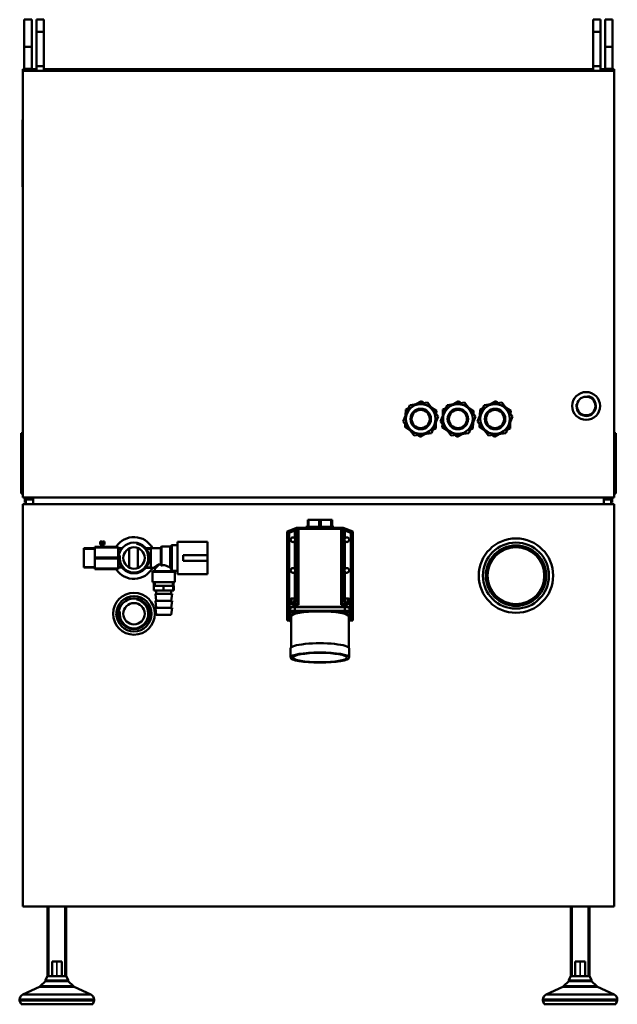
# Model space of a CAD drawing. Header units: millimetres. Extents: x 784 to 5006, y 464 to 3817.
# Tile 2 of 4: x 784 to 1427, y 1676 to 2735. Entities that reach past the tile are written whole.
import ezdxf

# ---------------------------------------------------------------- set-up
doc = ezdxf.new("R2010")
doc.units = ezdxf.units.MM
doc.header["$LTSCALE"] = 10
for name, color, linetype, lineweight in [('Threads(ISO)', 7, 'Continuous', 25), ('Visible Edges(ISO)', 7, 'Continuous', 50), ('Visible Tangent Edges(ISO)', 7, 'Continuous', 50)]:
    doc.layers.add(name, color=color, linetype=linetype, lineweight=lineweight)

msp = doc.modelspace()

# ---------------------------------------------------------------- linework, layer by layer
at = {"layer": 'Threads(ISO)'}
for p, q in [((865.2, 2165.2), (853.2, 2165.2)), ((893.6, 2165.2), (890.2, 2165.2)), ((902.2, 2165.2), (900.4, 2165.2)), ((913.9, 2165.3), (911.2, 2165.3)), ((925.2, 2165.3), (920.8, 2165.3)), ((853.2, 2146.7), (865.2, 2146.7)), ((890.2, 2146.7), (893.6, 2146.7)), ((900.4, 2146.7), (902.2, 2146.7)), ((911.2, 2146.6), (913.9, 2146.6)), ((920.8, 2146.6), (925.2, 2146.6)), ((929.9, 2130), (929.9, 2126)), ((948.6, 2126), (948.6, 2130)), ((815.7, 1781), (815.7, 1706.1)), ((832.7, 1706.1), (832.7, 1781)), ((1378.7, 1781), (1378.7, 1706.1)), ((1395.7, 1706.1), (1395.7, 1781)), ((824.1, 1722.1), (824.1, 1706.1)), ((824.3, 1706.1), (824.3, 1722.1)), ((1387.1, 1722.1), (1387.1, 1706.1)), ((1387.3, 1706.1), (1387.3, 1722.1))]:
    msp.add_line(p, q, dxfattribs=at)
for centre, radius in [((1393.7, 2319.5), 11.2), ((907.2, 2156), 15), ((907.2, 2096), 15)]:
    msp.add_arc(centre, radius, 170, 80, dxfattribs=at)
at = {"layer": 'Visible Edges(ISO)'}
for p, q in [((789.2, 2705.8), (789.2, 2735)), ((797.2, 2735), (789.2, 2735)), ((797.2, 2705.8), (797.2, 2735)), ((802.2, 2735), (802.2, 2722)), ((802.2, 2735), (810.2, 2735)), ((810.2, 2722), (810.2, 2735)), ((1401.2, 2735), (1401.2, 2722)), ((1401.2, 2735), (1409.2, 2735)), ((1409.2, 2722), (1409.2, 2735)), ((1414.2, 2705.8), (1414.2, 2735)), ((1422.2, 2735), (1414.2, 2735)), ((1422.2, 2705.8), (1422.2, 2735)), ((802.2, 2685), (802.2, 2722)), ((810.2, 2722), (810.2, 2685)), ((1401.2, 2685), (1401.2, 2722)), ((1409.2, 2722), (1409.2, 2685)), ((789.2, 2705.8), (789.2, 2682)), ((797.2, 2705.8), (797.2, 2682)), ((1414.2, 2705.8), (1414.2, 2682)), ((1422.2, 2705.8), (1422.2, 2682)), ((802.2, 2681.8), (787.7, 2681.8)), ((787.7, 2680), (787.7, 2681.8)), ((1423.7, 2680), (787.7, 2680)), ((787.7, 2680), (787.7, 2221)), ((789.2, 2682), (789.2, 2681.8)), ((797.2, 2682), (797.2, 2681.8)), ((802.2, 2685), (802.2, 2680)), ((810.2, 2685), (802.2, 2685)), ((810.2, 2680), (810.2, 2685)), ((1401.2, 2681.8), (810.2, 2681.8)), ((839.2, 2680), (839.2, 2680.3)), ((839.2, 2680.3), (1372.2, 2680.3)), ((1372.2, 2680.3), (1372.2, 2680)), ((1401.2, 2685), (1401.2, 2680)), ((1409.2, 2685), (1401.2, 2685)), ((1409.2, 2680), (1409.2, 2685)), ((1423.7, 2681.8), (1409.2, 2681.8)), ((1414.2, 2682), (1414.2, 2681.8)), ((1422.2, 2682), (1422.2, 2681.8)), ((1423.7, 2681.8), (1423.7, 2680)), ((1423.7, 2221), (1423.7, 2680)), ((787.5, 2627.3), (787.4, 2627.3)), ((787.4, 2615.8), (787.4, 2627.3)), ((787.5, 2615.8), (787.5, 2628.8)), ((787.6, 2628.8), (787.5, 2628.8)), ((787.7, 2631.8), (787.6, 2631.8)), ((787.6, 2624.8), (787.6, 2631.8)), ((1423.7, 2631.8), (1423.8, 2631.8)), ((1423.8, 2631.8), (1423.8, 2624.8)), ((1423.8, 2628.8), (1423.9, 2628.8)), ((1423.9, 2628.8), (1423.9, 2615.8)), ((1423.9, 2627.3), (1424, 2627.3)), ((1424, 2627.3), (1424, 2615.8)), ((787.4, 2615.8), (787.4, 2579.3)), ((787.5, 2615.8), (787.5, 2566.8)), ((787.6, 2624.8), (787.6, 2557.8)), ((1423.8, 2557.8), (1423.8, 2624.8)), ((1423.9, 2566.8), (1423.9, 2615.8)), ((1424, 2579.3), (1424, 2615.8)), ((787.5, 2579.3), (787.4, 2579.3)), ((787.4, 2579.3), (787.4, 2578.3)), ((787.5, 2578.3), (787.4, 2578.3)), ((787.4, 2578.3), (787.4, 2566.8)), ((1423.9, 2579.3), (1424, 2579.3)), ((1423.9, 2578.3), (1424, 2578.3)), ((1424, 2578.3), (1424, 2579.3)), ((1424, 2566.8), (1424, 2578.3)), ((787.4, 2555.3), (787.4, 2566.8)), ((787.5, 2553.8), (787.5, 2566.8)), ((1423.9, 2566.8), (1423.9, 2553.8)), ((1424, 2566.8), (1424, 2555.3)), ((787.5, 2555.3), (787.4, 2555.3)), ((787.6, 2553.8), (787.5, 2553.8)), ((787.6, 2550.8), (787.6, 2557.8)), ((1423.8, 2557.8), (1423.8, 2550.8)), ((1423.8, 2553.8), (1423.9, 2553.8)), ((1423.9, 2555.3), (1424, 2555.3)), ((787.7, 2550.8), (787.6, 2550.8)), ((1423.7, 2550.8), (1423.8, 2550.8)), ((1196.9, 2302.9), (1204, 2320.5)), ((1204, 2320.5), (1222.9, 2323.1)), ((1210.6, 2321.4), (1216.5, 2324.5)), ((1216.5, 2324.5), (1219.4, 2322.6)), ((1222.9, 2323.1), (1234.6, 2308.1)), ((1236.9, 2302.9), (1244, 2320.5)), ((1244, 2320.5), (1262.9, 2323.1)), ((1250.6, 2321.4), (1256.5, 2324.5)), ((1256.5, 2324.5), (1259.4, 2322.6)), ((1262.9, 2323.1), (1274.6, 2308.1)), ((1276.9, 2302.9), (1284, 2320.5)), ((1284, 2320.5), (1302.9, 2323.1)), ((1290.6, 2321.4), (1296.5, 2324.5)), ((1296.5, 2324.5), (1299.4, 2322.6)), ((1302.9, 2323.1), (1314.6, 2308.1)), ((1199.4, 2309), (1199.6, 2315.6)), ((1199.6, 2315.6), (1202.7, 2317.3)), ((1227, 2317.9), (1232.6, 2314.4)), ((1232.6, 2314.4), (1232.4, 2310.8)), ((1239.4, 2309), (1239.6, 2315.6)), ((1239.6, 2315.6), (1242.7, 2317.3)), ((1267, 2317.9), (1272.6, 2314.4)), ((1272.6, 2314.4), (1272.4, 2310.8)), ((1279.4, 2309), (1279.6, 2315.6)), ((1279.6, 2315.6), (1282.7, 2317.3)), ((1307, 2317.9), (1312.6, 2314.4)), ((1312.6, 2314.4), (1312.4, 2310.8)), ((1208.5, 2287.8), (1196.9, 2302.9)), ((1198.9, 2296.6), (1199, 2300.1)), ((1234.6, 2308.1), (1227.4, 2290.4)), ((1232.1, 2301.9), (1231.9, 2295.3)), ((1248.5, 2287.8), (1236.9, 2302.9)), ((1238.9, 2296.6), (1239, 2300.1)), ((1274.6, 2308.1), (1267.4, 2290.4)), ((1272.1, 2301.9), (1271.9, 2295.3)), ((1288.5, 2287.8), (1276.9, 2302.9)), ((1278.9, 2296.6), (1279, 2300.1)), ((1314.6, 2308.1), (1307.4, 2290.4)), ((1312.1, 2301.9), (1311.9, 2295.3)), ((785.7, 2282.3), (785.7, 2290.3)), ((785.7, 2290.3), (787.7, 2290.3)), ((1204.5, 2293), (1198.9, 2296.6)), ((1227.4, 2290.4), (1208.5, 2287.8)), ((1215, 2286.4), (1212, 2288.3)), ((1220.9, 2289.5), (1215, 2286.4)), ((1231.9, 2295.3), (1228.7, 2293.7)), ((1244.5, 2293), (1238.9, 2296.6)), ((1267.4, 2290.4), (1248.5, 2287.8)), ((1255, 2286.4), (1252, 2288.3)), ((1260.9, 2289.5), (1255, 2286.4)), ((1271.9, 2295.3), (1268.7, 2293.7)), ((1284.5, 2293), (1278.9, 2296.6)), ((1307.4, 2290.4), (1288.5, 2287.8)), ((1295, 2286.4), (1292, 2288.3)), ((1300.9, 2289.5), (1295, 2286.4)), ((1311.9, 2295.3), (1308.7, 2293.7)), ((1423.7, 2290.3), (1425.7, 2290.3)), ((1425.7, 2290.3), (1425.7, 2282.3)), ((785.7, 2282.3), (785.7, 2233.3)), ((1425.7, 2233.3), (1425.7, 2282.3)), ((785.7, 2225.3), (785.7, 2233.3)), ((785.7, 2225.3), (787.7, 2225.3)), ((1423.7, 2225.3), (1425.7, 2225.3)), ((1425.7, 2233.3), (1425.7, 2225.3)), ((787.7, 2221), (1423.7, 2221)), ((1423.7, 2214), (787.7, 2214)), ((787.7, 2214), (787.7, 1781)), ((789.7, 2215.8), (789.7, 2221)), ((790.7, 2215.8), (789.7, 2215.8)), ((790.7, 2221), (790.7, 2219)), ((798.7, 2219), (790.7, 2219)), ((790.7, 2219), (790.7, 2214)), ((798.7, 2214), (798.7, 2221)), ((1412.7, 2221), (1412.7, 2214)), ((1420.7, 2219), (1412.7, 2219)), ((1420.7, 2221), (1420.7, 2219)), ((1420.7, 2219), (1420.7, 2214)), ((1421.7, 2215.8), (1420.7, 2215.8)), ((1421.7, 2221), (1421.7, 2215.8)), ((1423.7, 1781), (1423.7, 2214)), ((1094.2, 2189.6), (1094.2, 2197.1)), ((1094.2, 2197.1), (1094.3, 2197.1)), ((1095.1, 2197.1), (1094.3, 2197.1)), ((1094.3, 2197.1), (1094.3, 2189.6)), ((1095.1, 2189.6), (1095.1, 2197.1)), ((1095.1, 2197.1), (1106.4, 2197.1)), ((1108.1, 2197.1), (1106.4, 2197.1)), ((1106.4, 2197.1), (1106.4, 2189.6)), ((1108.1, 2189.6), (1108.1, 2197.1)), ((1108.1, 2197.1), (1119.4, 2197.1)), ((1120.3, 2197.1), (1119.4, 2197.1)), ((1119.4, 2197.1), (1119.4, 2189.6)), ((1120.3, 2189.6), (1120.3, 2197.1)), ((1079.5, 2187.5), (1072, 2184.6)), ((1074, 2183.2), (1072, 2184.6)), ((1072, 2184.6), (1072, 2088.6)), ((1081.9, 2188.5), (1079.5, 2187.5)), ((1082.2, 2186.6), (1082.2, 2112.3)), ((1130.2, 2188.6), (1084.2, 2188.6)), ((1092.2, 2189.6), (1122.2, 2189.6)), ((1092.2, 2188.6), (1092.2, 2189.6)), ((1122.2, 2188.6), (1122.2, 2189.6)), ((1131.4, 2188.6), (1132.2, 2188.6)), ((1142.5, 2184.6), (1132.2, 2188.6)), ((1132.2, 2112.3), (1132.2, 2186.6)), ((1140.5, 2183.2), (1142.5, 2184.6)), ((1142.5, 2088.6), (1142.5, 2184.6)), ((870.9, 2173.6), (870.9, 2170.5)), ((870.9, 2173.6), (871.3, 2173.6)), ((871.3, 2173.6), (872.6, 2173.6)), ((871.3, 2170.5), (871.3, 2173.6)), ((872.6, 2173.6), (872.9, 2173.6)), ((872.6, 2172.9), (872.6, 2173.6)), ((873.6, 2172.9), (872.6, 2172.9)), ((872.9, 2173.6), (872.9, 2172.9)), ((873.6, 2173.6), (873.6, 2172.9)), ((873.6, 2173.6), (874.8, 2173.6)), ((874.8, 2173.6), (874.8, 2170.5)), ((874.8, 2173.6), (875.3, 2173.6)), ((875.3, 2173.6), (875.6, 2173.6)), ((875.3, 2170.5), (875.3, 2173.6)), ((875.6, 2173.6), (875.6, 2170.5)), ((954.2, 2138.5), (954.2, 2173.5)), ((954.2, 2173.5), (986.2, 2173.5)), ((986.2, 2173.5), (986.2, 2159)), ((853.2, 2145.6), (853.2, 2166.4)), ((853.2, 2166.4), (865.2, 2166.4)), ((865.2, 2167.3), (865.2, 2168)), ((890.2, 2168), (865.2, 2168)), ((865.2, 2167.3), (890.2, 2167.3)), ((865.2, 2156.6), (865.2, 2167.3)), ((870.8, 2169), (875.6, 2169)), ((870.8, 2169), (870.8, 2168)), ((870.9, 2170.5), (871.3, 2170.5)), ((874.8, 2170.5), (871.3, 2170.5)), ((872, 2170.5), (872, 2169)), ((874.5, 2170.5), (874.5, 2169)), ((874.8, 2170.5), (875.3, 2170.5)), ((875.6, 2170.5), (875.3, 2170.5)), ((875.6, 2169), (875.6, 2168)), ((890.2, 2167.3), (890.2, 2168)), ((890.2, 2167.3), (890.2, 2156.6)), ((890.2, 2166.4), (894.4, 2166.4)), ((902.2, 2145.6), (902.2, 2166.3)), ((911.2, 2166.5), (911.2, 2145.5)), ((911.9, 2166.5), (911.2, 2166.5)), ((936.2, 2166.5), (920, 2166.5)), ((925.2, 2166.5), (925.2, 2145.5)), ((936.2, 2148.4), (936.2, 2167.7)), ((946, 2168.2), (936.7, 2168.2)), ((946.4, 2168.4), (947.6, 2169.6)), ((954.2, 2169.7), (947.9, 2169.7)), ((865.2, 2155.3), (865.2, 2156.6)), ((890.2, 2156.6), (865.2, 2156.6)), ((865.2, 2155.3), (890.2, 2155.3)), ((865.2, 2144.6), (865.2, 2155.3)), ((890.2, 2155.3), (890.2, 2156.6)), ((890.2, 2155.3), (890.2, 2144.6)), ((960.2, 2159), (960.2, 2153)), ((960.2, 2159), (986.2, 2159)), ((986.2, 2153), (960.2, 2153)), ((986.2, 2159), (986.2, 2153)), ((986.2, 2153), (986.2, 2138.5)), ((853.2, 2145.6), (865.2, 2145.6)), ((865.2, 2144), (865.2, 2144.6)), ((890.2, 2144.6), (865.2, 2144.6)), ((865.2, 2144), (890.2, 2144)), ((890.2, 2145.6), (894.4, 2145.6)), ((890.2, 2144), (890.2, 2144.6)), ((911.9, 2145.5), (911.2, 2145.5)), ((928.7, 2145.5), (920, 2145.5)), ((927.2, 2130), (927.2, 2141)), ((928.2, 2142), (950.2, 2142)), ((929.7, 2142), (929.7, 2144.5)), ((934.5, 2149), (936.2, 2149)), ((948.7, 2142), (948.7, 2142.2)), ((954.2, 2142.2), (948.7, 2142.2)), ((951.2, 2130), (951.2, 2141)), ((927.2, 2130), (951.2, 2130)), ((928.7, 2130), (928.7, 2126)), ((949.7, 2130), (949.7, 2126)), ((954.2, 2138.5), (986.2, 2138.5)), ((928.5, 2126), (933.7, 2126)), ((928.5, 2126), (928.5, 2121)), ((938.8, 2121), (928.5, 2121)), ((931.2, 2121), (931.2, 2117.5)), ((933.7, 2126), (938.8, 2126)), ((938.8, 2126), (944.2, 2126)), ((938.8, 2126), (938.8, 2121)), ((949.5, 2121), (938.8, 2121)), ((944.2, 2126), (949.5, 2126)), ((947.2, 2121), (947.2, 2117.5)), ((949.5, 2126), (949.7, 2126)), ((949.5, 2126), (949.5, 2121)), ((949.9, 2121), (949.5, 2121)), ((949.7, 2126), (949.9, 2126)), ((949.9, 2126), (949.9, 2121)), ((930.2, 2117.5), (948.2, 2117.5)), ((931.2, 2110.1), (930.2, 2117.5)), ((931.2, 2110.1), (930.2, 2109.9)), ((930.2, 2109.9), (948.2, 2109.9)), ((931.2, 2102.5), (930.2, 2109.9)), ((931.2, 2110.1), (947.2, 2110.1)), ((947.2, 2110.1), (948.2, 2117.5)), ((947.2, 2110.1), (948.2, 2109.9)), ((947.2, 2102.5), (948.2, 2109.9)), ((1076.7, 2108.3), (1076.8, 2108.3)), ((1078.3, 2108.3), (1076.8, 2108.3)), ((1137.6, 2108.3), (1136.2, 2108.3)), ((1137.6, 2108.3), (1137.7, 2108.3)), ((931.2, 2102.5), (930.2, 2102.4)), ((930.2, 2102.4), (948.2, 2102.4)), ((931.2, 2095), (930.2, 2102.4)), ((931.2, 2102.5), (947.2, 2102.5)), ((947.2, 2102.5), (948.2, 2102.4)), ((947.2, 2095), (948.2, 2102.4)), ((1074.7, 2106.3), (1074.7, 2102.6)), ((1074.7, 2102.6), (1074.7, 2091.6)), ((1075.2, 2102.3), (1075.2, 2098.4)), ((1075.2, 2088.1), (1075.2, 2098.4)), ((1076.7, 2098.4), (1076.7, 2097.4)), ((1135.7, 2103.3), (1078.7, 2103.3)), ((1080.2, 2103.2), (1134.2, 2103.2)), ((1080.2, 2099.2), (1134.2, 2099.2)), ((1083.7, 2098.4), (1083.7, 2097.4)), ((1130.7, 2098.4), (1130.7, 2097.4)), ((1137.7, 2098.4), (1137.7, 2097.4)), ((1139.2, 2102.3), (1139.2, 2098.4)), ((1139.2, 2098.4), (1139.2, 2088.1)), ((1139.7, 2102.6), (1139.7, 2106.3)), ((1139.7, 2102.6), (1139.7, 2091.6)), ((931.2, 2095), (947.2, 2095)), ((1074, 2088.6), (1072, 2088.6)), ((1075.2, 2091.1), (1074, 2091.1)), ((1075.2, 2088.6), (1074, 2088.6)), ((1076.2, 2093.2), (1076.2, 2059.7)), ((1138.2, 2093.2), (1138.2, 2059.7)), ((1140.5, 2091.1), (1139.2, 2091.1)), ((1140.5, 2088.6), (1139.2, 2088.6)), ((1142.5, 2088.6), (1140.5, 2088.6)), ((1075.7, 2058.8), (1075.7, 2048.9)), ((1138.7, 2058.8), (1138.7, 2048.9)), ((787.7, 1781), (1423.7, 1781)), ((814.2, 1706.1), (814.2, 1781)), ((834.2, 1706.1), (834.2, 1781)), ((1377.2, 1706.1), (1377.2, 1781)), ((1397.2, 1706.1), (1397.2, 1781)), ((819, 1706.1), (819, 1722.1)), ((829.5, 1722.1), (819, 1722.1)), ((829.5, 1722.1), (829.5, 1706.1)), ((1382, 1706.1), (1382, 1722.1)), ((1392.5, 1722.1), (1382, 1722.1)), ((1392.5, 1722.1), (1392.5, 1706.1)), ((814.2, 1706.1), (811.7, 1701.7)), ((819, 1706.1), (814.2, 1706.1)), ((819, 1706.1), (814.2, 1706.1)), ((829.5, 1706.1), (819, 1706.1)), ((834.2, 1706.1), (829.5, 1706.1)), ((834.2, 1706.1), (829.5, 1706.1)), ((834.2, 1706.1), (836.7, 1701.7)), ((1377.2, 1706.1), (1374.7, 1701.7)), ((1382, 1706.1), (1377.2, 1706.1)), ((1382, 1706.1), (1377.2, 1706.1)), ((1392.5, 1706.1), (1382, 1706.1)), ((1397.2, 1706.1), (1392.5, 1706.1)), ((1397.2, 1706.1), (1392.5, 1706.1)), ((1397.2, 1706.1), (1399.7, 1701.7)), ((805.5, 1694.7), (787.7, 1686.4)), ((812, 1701), (806.4, 1695.3)), ((836.7, 1701.7), (811.7, 1701.7)), ((813, 1701), (811.7, 1701.7)), ((836.4, 1701), (812, 1701)), ((835.4, 1701), (836.7, 1701.7)), ((836.4, 1701), (842.1, 1695.3)), ((843, 1694.7), (860.8, 1686.4)), ((1368.5, 1694.7), (1350.7, 1686.4)), ((1375, 1701), (1369.4, 1695.3)), ((1399.7, 1701.7), (1374.7, 1701.7)), ((1376, 1701), (1374.7, 1701.7)), ((1399.4, 1701), (1375, 1701)), ((1398.4, 1701), (1399.7, 1701.7)), ((1399.4, 1701), (1405.1, 1695.3)), ((1406, 1694.7), (1423.8, 1686.4)), ((784.2, 1680), (784.2, 1681)), ((864.2, 1680), (784.2, 1680)), ((785.7, 1676), (784.2, 1680)), ((862.8, 1676), (785.7, 1676)), ((862.8, 1676), (864.2, 1680)), ((864.2, 1680), (864.2, 1681)), ((1347.2, 1680), (1347.2, 1681)), ((1427.2, 1680), (1347.2, 1680)), ((1348.7, 1676), (1347.2, 1680)), ((1425.8, 1676), (1348.7, 1676)), ((1425.8, 1676), (1427.2, 1680)), ((1427.2, 1680), (1427.2, 1681))]:
    msp.add_line(p, q, dxfattribs=at)
for centre, radius in [((1393.7, 2319.5), 15), ((1215.7, 2305.5), 16), ((1255.7, 2305.5), 16), ((1295.7, 2305.5), 16), ((1393.7, 2319.5), 10), ((1215.7, 2305.5), 9.75), ((1255.7, 2305.5), 9.75), ((1295.7, 2305.5), 9.75), ((907.2, 2156), 16.5), ((1318.2, 2137), 40), ((1318.2, 2137), 35.5), ((907.2, 2156), 11.5), ((1318.2, 2137), 32.5), ((1318.2, 2137), 30.5), ((907.2, 2096), 22.5), ((907.2, 2096), 19), ((907.2, 2096), 16.5), ((907.2, 2096), 11.5)]:
    msp.add_circle(centre, radius, dxfattribs=at)
for centre, radius, start, end in [((1084.2, 2186.6), 2, 90, 180), ((1130.2, 2186.6), 2, 0, 90), ((907.2, 2156), 22.5, 27.8181, 147.769), ((1078.2, 2175.6), 2.5, 36.8699, 323.1301), ((1136.2, 2175.6), 2.5, 216.8699, 143.1301), ((936.7, 2167.7), 0.5, 90, 180), ((946, 2168.7), 0.5, 270, 315), ((947.9, 2169.2), 0.5, 90, 135), ((907.2, 2156), 22.5, 212.231, 332.1819), ((928.2, 2141), 1, 90, 180), ((928.7, 2144.5), 1, 0, 90), ((950.2, 2141), 1, 0, 90), ((1078.2, 2142.6), 2.5, 36.8699, 323.1301), ((1136.2, 2142.6), 2.5, 216.8699, 143.1301), ((1076.7, 2106.3), 2, 90, 180), ((1078.2, 2112.3), 4, 270, 0), ((1136.2, 2112.3), 4, 180, 270), ((1137.7, 2106.3), 2, 0, 90), ((804.2, 1697.4), 3, 295, 315), ((844.2, 1697.4), 3, 225, 245), ((1367.2, 1697.4), 3, 295, 315), ((1407.2, 1697.4), 3, 225, 245), ((790.2, 1681), 6, 115, 180), ((858.2, 1681), 6, 0, 65), ((1353.2, 1681), 6, 115, 180), ((1421.2, 1681), 6, 0, 65)]:
    msp.add_arc(centre, radius, start, end, dxfattribs=at)
for centre, major_axis, ratio, start_param, end_param in [((1078.7, 2102.6), (4, 0), 0.175683, 1.570796, 3.141593), ((1080.2, 2102.3), (-5, 0), 0.173648, 4.712389, 6.283185), ((1080.2, 2098.4), (-5, 0), 0.173648, 4.712389, 6.283185), ((1107.2, 2093.2), (-31, 0), 0.173648, 3.141593, 6.283185), ((1080.2, 2098.4), (-3.5, 0), 0.173648, 3.141593, 6.283185), ((1134.2, 2098.4), (-3.5, 0), 0.173648, 3.141593, 6.283185), ((1134.2, 2102.3), (5, 0), 0.173648, 0, 1.570796), ((1134.2, 2098.4), (5, 0), 0.173648, 0, 1.570796), ((1135.7, 2102.6), (4, 0), 0.175683, 0, 1.570796), ((1070.7, 2091.6), (4, 0), 0.176327, 5.284808, 6.283185), ((1074, 2090.8), (-2, 0), 0.176327, 4.712389, 5.284808), ((1080.2, 2088.1), (-5, 0), 0.173648, 0, 0.643501), ((1134.2, 2088.1), (5, 0), 0.173648, 5.639684, 6.283185), ((1143.7, 2091.6), (4, 0), 0.176327, 3.141593, 4.13997), ((1140.5, 2090.8), (-2, 0), 0.176327, 4.13997, 4.712389), ((1107.2, 2058.8), (31.5, 0), 0.173648, 0, 3.141593)]:
    msp.add_ellipse(centre, major_axis=major_axis, ratio=ratio, start_param=start_param, end_param=end_param, dxfattribs=at)
for centre, major_axis in [((1080.2, 2097.4), (3.5, 0)), ((1134.2, 2097.4), (3.5, 0)), ((1107.2, 2048.9), (-31.5, 0)), ((1107.2, 2048.9), (29, 0))]:
    msp.add_ellipse(centre, major_axis=major_axis, ratio=0.173648, dxfattribs=at)
for points, knots in [([(1082.2, 2188.6), (1082.2, 2188.6), (1082.1, 2188.5), (1082, 2188.5), (1081.9, 2188.5), (1081.9, 2188.5)], [0.53003181, 0.53003181, 0.53003181, 0.53003181, 0.56191487, 0.56191487, 0.57719749, 0.57719749, 0.57719749, 0.57719749]), ([(1083.1, 2188.6), (1083, 2188.6), (1082.9, 2188.6), (1082.7, 2188.6), (1082.6, 2188.6), (1082.5, 2188.6), (1082.4, 2188.6), (1082.3, 2188.6), (1082.2, 2188.6), (1082.2, 2188.6)], [0, 0, 0, 0, 0.0340829, 0.0340829, 0.0948018, 0.0948018, 0.1383388, 0.1383388, 0.2070385, 0.2070385, 0.2070385, 0.2070385]), ([(1084.2, 2188.6), (1084, 2188.6), (1083.6, 2188.6), (1083.2, 2188.6), (1083.2, 2188.6), (1083.1, 2188.6)], [0, 0, 0, 0, 0.1175628, 0.1175628, 0.1445836, 0.1445836, 0.1445836, 0.1445836]), ([(1131.4, 2188.6), (1131.3, 2188.6), (1131.1, 2188.6), (1130.7, 2188.6), (1130.4, 2188.6), (1130.2, 2188.6), (1130.2, 2188.6), (1130.2, 2188.6)], [0, 0, 0, 0, 0.0487269, 0.0487269, 0.1860734, 0.1860734, 0.1874115, 0.1874115, 0.1874115, 0.1874115]), ([(1080.2, 2177.1), (1080.3, 2177), (1080.4, 2176.8), (1080.6, 2176.4), (1080.7, 2176), (1080.7, 2175.6), (1080.7, 2175.2), (1080.6, 2174.9), (1080.4, 2174.4), (1080.3, 2174.2), (1080.2, 2174.1)], [1.8028114, 1.8028114, 1.8028114, 1.8028114, 1.8492958, 1.8492958, 1.9589155, 1.9589155, 1.9589155, 2.0685352, 2.0685352, 2.1150196, 2.1150196, 2.1150196, 2.1150196]), ([(1134.2, 2174.1), (1134.1, 2174.2), (1134, 2174.4), (1133.8, 2174.9), (1133.7, 2175.2), (1133.7, 2175.6), (1133.7, 2176), (1133.8, 2176.4), (1134, 2176.8), (1134.1, 2177), (1134.2, 2177.1)], [1.8028114, 1.8028114, 1.8028114, 1.8028114, 1.8492958, 1.8492958, 1.9589155, 1.9589155, 1.9589155, 2.0685352, 2.0685352, 2.1150196, 2.1150196, 2.1150196, 2.1150196]), ([(934.5, 2149), (934.3, 2149), (934.1, 2149), (933.6, 2149), (933.4, 2149), (933.2, 2149)], [0, 0, 0, 0, 0.0722735, 0.0722735, 0.1511053, 0.1511053, 0.1511053, 0.1511053]), ([(936.7, 2147.8), (936.7, 2147.8), (936.6, 2147.8), (936.5, 2147.8), (936.5, 2147.8), (936.4, 2147.9), (936.4, 2147.9), (936.3, 2148), (936.3, 2148.1), (936.3, 2148.2), (936.2, 2148.3), (936.2, 2148.4), (936.2, 2148.4), (936.2, 2148.4)], [0, 0, 0, 0, 0.01468386, 0.01468386, 0.02795496, 0.02795496, 0.04196566, 0.04196566, 0.0601331, 0.0601331, 0.08551013, 0.08551013, 0.08948125, 0.08948125, 0.08948125, 0.08948125]), ([(936.7, 2147.8), (936.9, 2147.9), (937.1, 2148), (937.9, 2148.1), (938.6, 2148.2), (939.9, 2148.2), (940.5, 2148.1), (941.8, 2147.8), (942.4, 2147.6), (944.1, 2146.9), (945.1, 2146.3), (946, 2145.7), (946, 2145.7), (946, 2145.7)], [2.793836, 2.793836, 2.793836, 2.793836, 2.855381, 2.855381, 3.04838, 3.04838, 3.241379, 3.241379, 3.434379, 3.434379, 3.820378, 3.820378, 3.832162, 3.832162, 3.832162, 3.832162]), ([(946, 2145.7), (946.1, 2145.6), (946.2, 2145.5), (946.3, 2145.4), (946.3, 2145.3), (946.4, 2145.3)], [-0.27263516, -0.27263516, -0.27263516, -0.27263516, -0.22539391, -0.22539391, -0.1941608, -0.1941608, -0.1941608, -0.1941608]), ([(947.6, 2143.1), (947.3, 2143.6), (947, 2144.2), (946.5, 2145), (946.5, 2145.1), (946.4, 2145.3)], [2.4032441, 2.4032441, 2.4032441, 2.4032441, 2.6341588, 2.6341588, 2.6846952, 2.6846952, 2.6846952, 2.6846952]), ([(947.6, 2143.1), (947.6, 2143.1), (947.6, 2143.1), (947.7, 2142.9), (947.8, 2142.8), (947.9, 2142.8)], [-0.1030289, -0.1030289, -0.1030289, -0.1030289, -0.0931165, -0.0931165, 0, 0, 0, 0]), ([(947.9, 2142.8), (948, 2142.7), (948, 2142.7), (948.5, 2142.4), (948.7, 2142.2), (948.7, 2142.2)], [4.1086587, 4.1086587, 4.1086587, 4.1086587, 4.1195015, 4.1195015, 4.4912687, 4.4912687, 4.4912687, 4.4912687]), ([(1080.2, 2144.1), (1080.3, 2144), (1080.4, 2143.8), (1080.6, 2143.4), (1080.7, 2143), (1080.7, 2142.6), (1080.7, 2142.2), (1080.6, 2141.9), (1080.4, 2141.4), (1080.3, 2141.2), (1080.2, 2141.1)], [1.8028114, 1.8028114, 1.8028114, 1.8028114, 1.8492958, 1.8492958, 1.9589155, 1.9589155, 1.9589155, 2.0685352, 2.0685352, 2.1150196, 2.1150196, 2.1150196, 2.1150196]), ([(1134.2, 2141.1), (1134.1, 2141.2), (1134, 2141.4), (1133.8, 2141.9), (1133.7, 2142.2), (1133.7, 2142.6), (1133.7, 2143), (1133.8, 2143.4), (1134, 2143.8), (1134.1, 2144), (1134.2, 2144.1)], [1.8028114, 1.8028114, 1.8028114, 1.8028114, 1.8492958, 1.8492958, 1.9589155, 1.9589155, 1.9589155, 2.0685352, 2.0685352, 2.1150196, 2.1150196, 2.1150196, 2.1150196])]:
    msp.add_open_spline(points, degree=3, knots=knots, dxfattribs=at)
at = {"layer": 'Visible Tangent Edges(ISO)'}
for p, q in [((802.2, 2722), (810.2, 2722)), ((1401.2, 2722), (1409.2, 2722)), ((797.2, 2705.8), (789.2, 2705.8)), ((1422.2, 2705.8), (1414.2, 2705.8)), ((797.2, 2682), (789.2, 2682)), ((1422.2, 2682), (1414.2, 2682)), ((787.5, 2615.8), (787.4, 2615.8)), ((787.6, 2615.8), (787.5, 2615.8)), ((787.7, 2624.8), (787.6, 2624.8)), ((1423.7, 2624.8), (1423.8, 2624.8)), ((1423.8, 2615.8), (1423.9, 2615.8)), ((1423.9, 2615.8), (1424, 2615.8)), ((787.5, 2566.8), (787.4, 2566.8)), ((787.6, 2566.8), (787.5, 2566.8)), ((1423.8, 2566.8), (1423.9, 2566.8)), ((1423.9, 2566.8), (1424, 2566.8)), ((787.7, 2557.8), (787.6, 2557.8)), ((1423.7, 2557.8), (1423.8, 2557.8)), ((785.7, 2282.3), (787.7, 2282.3)), ((1423.7, 2282.3), (1425.7, 2282.3)), ((787.7, 2233.3), (785.7, 2233.3)), ((1425.7, 2233.3), (1423.7, 2233.3)), ((1074, 2183.2), (1080.2, 2185.7)), ((1074, 2111.6), (1074, 2183.2)), ((1079.5, 2187.5), (1080.2, 2185.7)), ((1080.2, 2185.7), (1081.4, 2186.6)), ((1080.2, 2185.7), (1080.2, 2177.1)), ((1082.2, 2186.6), (1081.4, 2186.6)), ((1084.2, 2188.6), (1084.2, 2187.2)), ((1084.2, 2187.2), (1084.2, 2105.5)), ((1084.2, 2187.2), (1130.2, 2187.2)), ((1130.2, 2187.2), (1130.2, 2188.6)), ((1130.2, 2105.5), (1130.2, 2187.2)), ((1134.2, 2185.7), (1132.2, 2185.7)), ((1134.1, 2186.2), (1134.2, 2185.7)), ((1134.2, 2185.7), (1140.5, 2183.2)), ((1134.2, 2177.1), (1134.2, 2185.7)), ((1140.5, 2183.2), (1140.5, 2111.6)), ((1080.2, 2174.1), (1080.2, 2144.1)), ((1134.2, 2144.1), (1134.2, 2174.1)), ((936.7, 2168.2), (936.7, 2147.8)), ((946, 2145.7), (946, 2168.2)), ((946.4, 2168.4), (946.4, 2145.3)), ((947.6, 2143.1), (947.6, 2169.6)), ((947.9, 2169.7), (947.9, 2142.8)), ((951.2, 2141), (927.2, 2141)), ((1080.2, 2141.1), (1080.2, 2112.3)), ((1134.2, 2112.3), (1134.2, 2141.1)), ((1074, 2111.6), (1075.8, 2108)), ((1076.7, 2108.3), (1076.7, 2112.3)), ((1080.2, 2112.3), (1076.7, 2112.3)), ((1082.2, 2112.3), (1080.2, 2112.3)), ((1134.2, 2112.3), (1132.2, 2112.3)), ((1137.7, 2112.3), (1134.2, 2112.3)), ((1137.7, 2108.3), (1137.7, 2112.3)), ((1138.6, 2108), (1140.5, 2111.6)), ((1072.9, 2106.3), (1074.7, 2106.3)), ((1072.9, 2106.3), (1072.9, 2091)), ((1078.7, 2105.5), (1084.2, 2105.5)), ((1078.7, 2103.3), (1078.7, 2105.5)), ((1080.2, 2103.2), (1080.2, 2099.2)), ((1130.2, 2105.5), (1135.7, 2105.5)), ((1134.2, 2103.2), (1134.2, 2099.2)), ((1135.7, 2105.5), (1135.7, 2103.3)), ((1139.7, 2106.3), (1141.6, 2106.3)), ((1141.6, 2091), (1141.6, 2106.3)), ((1074, 2088.6), (1074, 2091.1)), ((1140.5, 2091.1), (1140.5, 2088.6)), ((843, 1694.7), (805.5, 1694.7)), ((842.1, 1695.3), (806.4, 1695.3)), ((1406, 1694.7), (1368.5, 1694.7)), ((1405.1, 1695.3), (1369.4, 1695.3)), ((860.8, 1686.4), (787.7, 1686.4)), ((1423.8, 1686.4), (1350.7, 1686.4)), ((864.2, 1681), (784.2, 1681)), ((1427.2, 1681), (1347.2, 1681))]:
    msp.add_line(p, q, dxfattribs=at)
for centre in [(1215.7, 2305.5), (1255.7, 2305.5), (1295.7, 2305.5)]:
    msp.add_circle(centre, 11, dxfattribs=at)
for centre, start, end in [((1076.7, 2106.3), 90, 117.2796), ((1137.7, 2106.3), 62.7204, 90)]:
    msp.add_arc(centre, 6, start, end, dxfattribs=at)
for centre, major_axis, ratio, start_param, end_param in [((1082.6, 2186.6), (-0.73, 1.86), 0.566834, 0, 1.353098), ((1084.2, 2186.6), (-2, 0), 0.321101, 4.712389, 6.283185), ((1130.2, 2186.6), (2, 0), 0.321101, 0, 1.570796), ((1134.2, 2186.6), (-2, 0), 0.201828, 0, 1.492197), ((1076.8, 2106.3), (0, 2), 0.952119, 0, 1.467507), ((1078.7, 2104.3), (-1.93, 3.99), 0.130632, 4.976182, 6.220087), ((1078.2, 2112.3), (0, -4), 0.5, 0, 1.570796), ((1078.3, 2112.3), (0, -4), 0.995958, 0, 1.540351), ((1084.2, 2112.3), (-2, 0), 0.642201, 0, 0.094943), ((1130.2, 2112.3), (-2, 0), 0.642201, 3.046649, 3.141593), ((1136.2, 2112.3), (0, -4), 0.995958, 4.742834, 6.283185), ((1136.2, 2112.3), (0, 4), 0.5, 1.570796, 3.141593), ((1135.7, 2104.3), (1.93, 3.99), 0.130632, 0.063098, 1.307003), ((1137.6, 2106.3), (0, 2), 0.952119, 4.815678, 6.283185), ((1078.7, 2106.3), (4, 0), 0.16055, 2.814701, 3.141593), ((1078.7, 2104.3), (-3.96, 2.05), 0.25802, 4.844825, 6.088729), ((1135.7, 2104.3), (3.96, 2.05), 0.25802, 0.194456, 1.438361), ((1135.7, 2106.3), (4, 0), 0.16055, 0, 0.326891)]:
    msp.add_ellipse(centre, major_axis=major_axis, ratio=ratio, start_param=start_param, end_param=end_param, dxfattribs=at)
for points, knots in [([(1081.4, 2186.6), (1081.4, 2186.6), (1081.5, 2186.7), (1081.6, 2186.8), (1081.6, 2186.9), (1081.8, 2187.2), (1081.9, 2187.3), (1082.1, 2187.6), (1082.2, 2187.8), (1082.5, 2188.1), (1082.6, 2188.3), (1083, 2188.5), (1083, 2188.6), (1083.1, 2188.6)], [-0.5771975, -0.5771975, -0.5771975, -0.5771975, -0.5619149, -0.5619149, -0.5043255, -0.5043255, -0.4635107, -0.4635107, -0.4295348, -0.4295348, -0.4013678, -0.4013678, -0.3953678, -0.3953678, -0.3953678, -0.3953678]), ([(1134.1, 2186.2), (1134, 2186.3), (1134, 2186.4), (1133.8, 2186.7), (1133.7, 2186.9), (1133.4, 2187.3), (1133.2, 2187.5), (1132.6, 2187.9), (1132.2, 2188.2), (1131.7, 2188.5), (1131.5, 2188.5), (1131.4, 2188.6)], [0, 0, 0, 0, 0.0602685, 0.0602685, 0.1566981, 0.1566981, 0.2756395, 0.2756395, 0.4329323, 0.4329323, 0.4776216, 0.4776216, 0.4776216, 0.4776216]), ([(933.2, 2149), (932.7, 2148.6), (932.2, 2148.3), (931.1, 2147.4), (930.4, 2146.9), (929.5, 2146.1), (929.1, 2145.8), (928.8, 2145.5), (928.7, 2145.5), (928.7, 2145.5)], [-8.297973, -8.297973, -8.297973, -8.297973, -8.092517, -8.092517, -7.731177, -7.731177, -7.410503, -7.410503, -7.213036, -7.213036, -7.213036, -7.213036]), ([(929.7, 2144.5), (929.7, 2144.5), (929.8, 2144.5), (930.1, 2144.8), (930.4, 2145.1), (931.3, 2146), (931.9, 2146.6), (933.1, 2147.8), (933.8, 2148.4), (934.5, 2149)], [7.213036, 7.213036, 7.213036, 7.213036, 7.410503, 7.410503, 7.731177, 7.731177, 8.092517, 8.092517, 8.419707, 8.419707, 8.419707, 8.419707]), ([(1074, 2111.6), (1073.9, 2111.5), (1073.8, 2111.4), (1073.7, 2111), (1073.6, 2110.8), (1073.4, 2110.2), (1073.3, 2109.8), (1073.1, 2108.9), (1073, 2108.3), (1072.9, 2107.2), (1072.9, 2106.7), (1072.9, 2106.3)], [-6.4677494, -6.4677494, -6.4677494, -6.4677494, -6.3977688, -6.3977688, -6.2857999, -6.2857999, -6.1402402, -6.1402402, -5.9526389, -5.9526389, -5.8062325, -5.8062325, -5.8062325, -5.8062325]), ([(1078.3, 2108.3), (1078.3, 2108.3), (1078.6, 2108.2), (1079.3, 2107.9), (1079.8, 2107.7), (1080.4, 2107.5), (1080.9, 2107.2), (1081.6, 2106.9), (1082.9, 2106.3), (1083.6, 2105.9), (1084.2, 2105.5)], [-1.171432, -1.171432, -1.171432, -1.171432, -0.92177, -0.92177, -0.614574, -0.614574, -0.614574, -0.307378, -0.307378, 0.001527, 0.001527, 0.001527, 0.001527]), ([(1084.2, 2105.5), (1084, 2106.3), (1083.8, 2107), (1083.3, 2108.4), (1083.1, 2109.1), (1082.9, 2109.7), (1082.7, 2110.3), (1082.6, 2110.9), (1082.3, 2111.7), (1082.3, 2112), (1082.2, 2112.1)], [-0.001527, -0.001527, -0.001527, -0.001527, 0.307378, 0.307378, 0.614574, 0.614574, 0.614574, 0.92177, 0.92177, 1.171432, 1.171432, 1.171432, 1.171432]), ([(1132.2, 2112.1), (1132.2, 2112), (1132.1, 2111.7), (1131.9, 2110.9), (1131.7, 2110.3), (1131.5, 2109.7), (1131.3, 2109.1), (1131.1, 2108.4), (1130.7, 2107), (1130.5, 2106.3), (1130.2, 2105.5)], [-1.17425, -1.17425, -1.17425, -1.17425, -0.923978, -0.923978, -0.616023, -0.616023, -0.616023, -0.308068, -0.308068, 0.001578, 0.001578, 0.001578, 0.001578]), ([(1130.2, 2105.5), (1130.9, 2105.9), (1131.6, 2106.3), (1132.9, 2106.9), (1133.5, 2107.2), (1134.1, 2107.5), (1134.7, 2107.7), (1135.2, 2107.9), (1135.9, 2108.2), (1136.1, 2108.3), (1136.2, 2108.3)], [-0.001578, -0.001578, -0.001578, -0.001578, 0.308068, 0.308068, 0.616023, 0.616023, 0.616023, 0.923978, 0.923978, 1.17425, 1.17425, 1.17425, 1.17425]), ([(1141.6, 2106.3), (1141.6, 2106.4), (1141.6, 2106.5), (1141.5, 2107.2), (1141.5, 2107.7), (1141.4, 2108.8), (1141.3, 2109.2), (1141.1, 2110), (1141.1, 2110.3), (1140.9, 2110.8), (1140.8, 2111), (1140.6, 2111.4), (1140.5, 2111.5), (1140.5, 2111.6)], [-0.6615169, -0.6615169, -0.6615169, -0.6615169, -0.6247107, -0.6247107, -0.4587005, -0.4587005, -0.2954944, -0.2954944, -0.1829733, -0.1829733, -0.0699806, -0.0699806, 0, 0, 0, 0])]:
    msp.add_open_spline(points, degree=3, knots=knots, dxfattribs=at)

doc.saveas('drawing.dxf')
